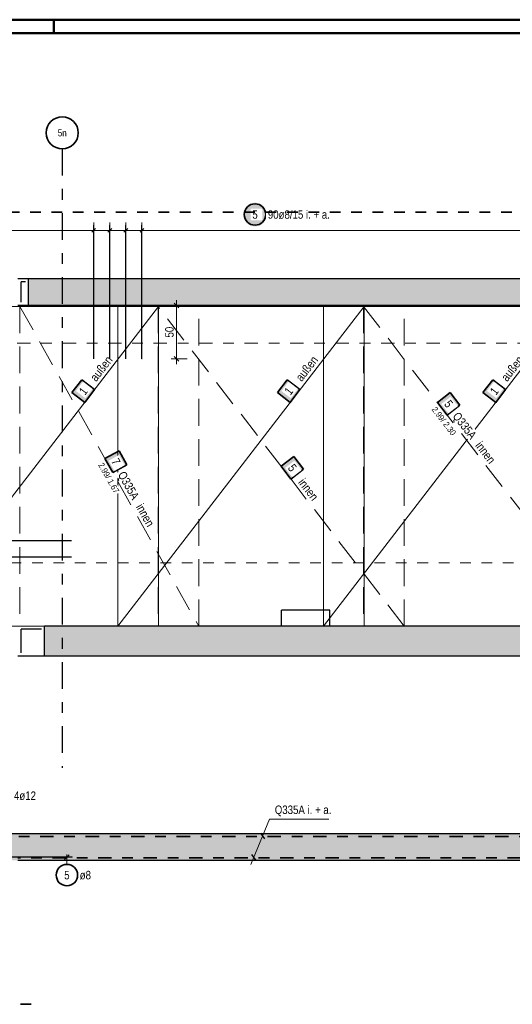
# Model space of a CAD drawing. Header units: millimetres. Extents: x -7.4 to 35.1, y -18.1 to 22.4.
# Tile 29 of 37: x 15.2 to 19.8, y 11.8 to 21. Entities that reach past the tile are written whole.
import ezdxf
from ezdxf.enums import TextEntityAlignment as Align

# ---------------------------------------------------------------- set-up
doc = ezdxf.new("R2010")
doc.units = ezdxf.units.MM
for name, pattern in [('DASHDOT', [1, 0.5, -0.25, 0, -0.25]), ('DASHDOTX2', [2, 1, -0.5, 0, -0.5]), ('HIDDEN', [0.375, 0.25, -0.125])]:
    doc.linetypes.add(name, pattern=pattern)
doc.layers.add('Grundebene', color=7, linetype='Continuous', lineweight=20)
doc.styles.add('Arial Narrow', font='ARIALN.TTF')
doc.dimstyles.new('Arch_Strakon_dimstyle', dxfattribs={"dimtxt": 5.625, "dimasz": 1, "dimexe": 1.25, "dimexo": 0.0625, "dimgap": 1, "dimtad": 0, "dimdec": 5, "dimzin": 12, "dimdsep": 46, "dimtxsty": 'Arial Narrow', "dimblk": 'Arrowhead_Tick', "dimsah": 1, "dimcen": 0, "dimse1": 1, "dimse2": 1, "dimclrd": 6, "dimclrt": 3, "dimazin": 0, "dimtfac": 1, "dimtdec": 4, "dimtmove": 0, "dimatfit": 3, "dimldrblk": 'NONE', "dimfxl": 1, "dimtvp": 1, "dimtolj": 1, "dimtzin": 0, "dimlwd": 13, "dimarcsym": 2})

# ---------------------------------------------------------------- blocks, each defined once
blk = doc.blocks.new('Arrowhead_Tick')
at = {"color": 0, "linetype": 'Continuous', "lineweight": -2}
for p, q in [((0, 10), (0, -5)), ((-1, 0), (0, 0)), ((5, 0), (0, 0))]:
    blk.add_line(p, q, dxfattribs=at)
at = {"color": 2, "linetype": 'Continuous', "lineweight": 35}
blk.add_line((2.21, 2.21), (-2.21, -2.21), dxfattribs=at)
blk = doc.blocks.new('*D11')
at = {"color": 6, "linetype": 'Continuous', "lineweight": 13}
blk.add_line((16.6212, 17.8623), (16.6212, 18.3423), dxfattribs=at)
at = {"layer": 'Defpoints', "color": 0}
for p in [(15.2394, 18.3523), (16.6212, 18.3523), (16.2993, 17.8523)]:
    blk.add_point(p, dxfattribs=at)
at = {"color": 6, "lineweight": 13, "xscale": 0.01, "yscale": 0.01, "zscale": 0.01}
for p, rotation in [((16.6212, 18.3523), 90), ((16.6212, 17.8523), 270)]:
    blk.add_blockref('Arrowhead_Tick', p, dxfattribs=dict(at, rotation=rotation))
at = {"color": 2, "lineweight": 35, "insert": (16.556, 18.1023), "char_height": 0.07875, "attachment_point": 5, "rotation": 90, "style": 'Arial Narrow'}
blk.add_mtext('\\A1;50', dxfattribs=at)
blk = doc.blocks.new('_None')

msp = doc.modelspace()

# ---------------------------------------------------------------- hatches: boundary and pattern name
at = {"lineweight": 25, "true_color": 0xffffff}
for points in [[(17.465288, 19.202591), (17.465221, 19.20643), (17.46502, 19.210264), (17.464685, 19.214089), (17.464217, 19.2179), (17.463617, 19.221692), (17.462884, 19.225461), (17.46202, 19.229202), (17.461026, 19.232911), (17.459904, 19.236583), (17.458654, 19.240213), (17.457278, 19.243798), (17.455778, 19.247332), (17.454155, 19.250812), (17.452412, 19.254233), (17.45055, 19.257591), (17.448573, 19.260882), (17.446482, 19.264102), (17.44428, 19.267247), (17.441969, 19.270314), (17.439553, 19.273297), (17.437034, 19.276195), (17.434415, 19.279003), (17.4317, 19.281718), (17.428892, 19.284337), (17.425994, 19.286856), (17.42301, 19.289272), (17.419944, 19.291583), (17.416799, 19.293785), (17.413579, 19.295876), (17.410288, 19.297854), (17.40693, 19.299715), (17.403509, 19.301458), (17.400029, 19.303081), (17.396494, 19.304581), (17.39291, 19.305957), (17.38928, 19.307207), (17.385608, 19.30833), (17.381899, 19.309323), (17.378158, 19.310187), (17.374389, 19.31092), (17.370597, 19.31152), (17.366786, 19.311988), (17.362961, 19.312323), (17.359127, 19.312524), (17.355288, 19.312591), (17.351449, 19.312524), (17.347614, 19.312323), (17.34379, 19.311988), (17.339979, 19.31152), (17.336186, 19.31092), (17.332417, 19.310187), (17.328676, 19.309323), (17.324968, 19.30833), (17.321296, 19.307207), (17.317665, 19.305957), (17.314081, 19.304581), (17.310547, 19.303081), (17.307067, 19.301458), (17.303646, 19.299715), (17.300288, 19.297854), (17.296997, 19.295876), (17.293776, 19.293785), (17.290631, 19.291583), (17.287565, 19.289272), (17.284581, 19.286856), (17.281683, 19.284337), (17.278875, 19.281718), (17.27616, 19.279003), (17.273542, 19.276195), (17.271023, 19.273297), (17.268607, 19.270314), (17.266296, 19.267247), (17.264094, 19.264102), (17.262002, 19.260882), (17.260025, 19.257591), (17.258163, 19.254233), (17.25642, 19.250812), (17.254798, 19.247332), (17.253297, 19.243798), (17.251922, 19.240213), (17.250671, 19.236583), (17.249549, 19.232911), (17.248555, 19.229202), (17.247691, 19.225461), (17.246959, 19.221692), (17.246358, 19.2179), (17.24589, 19.214089), (17.245556, 19.210264), (17.245355, 19.20643), (17.245288, 19.202591), (17.245355, 19.198752), (17.245556, 19.194918), (17.24589, 19.191093), (17.246358, 19.187282), (17.246959, 19.183489), (17.247691, 19.179721), (17.248555, 19.175979), (17.249549, 19.172271), (17.250671, 19.168599), (17.251922, 19.164969), (17.253297, 19.161384), (17.254798, 19.15785), (17.25642, 19.15437), (17.258163, 19.150949), (17.260025, 19.147591), (17.262002, 19.1443), (17.264094, 19.14108), (17.266296, 19.137934), (17.268607, 19.134868), (17.271023, 19.131884), (17.273542, 19.128986), (17.27616, 19.126178), (17.278875, 19.123463), (17.281683, 19.120845), (17.284581, 19.118326), (17.287565, 19.11591), (17.290631, 19.113599), (17.293776, 19.111397), (17.296997, 19.109306), (17.300288, 19.107328), (17.303646, 19.105467), (17.307067, 19.103723), (17.310547, 19.102101), (17.314081, 19.100601), (17.317665, 19.099225), (17.321296, 19.097975), (17.324968, 19.096852), (17.328676, 19.095858), (17.332417, 19.094995), (17.336186, 19.094262), (17.339979, 19.093661), (17.34379, 19.093193), (17.347614, 19.092859), (17.351449, 19.092658), (17.355288, 19.092591), (17.359127, 19.092658), (17.362961, 19.092859), (17.366786, 19.093193), (17.370597, 19.093661), (17.374389, 19.094262), (17.378158, 19.094995), (17.381899, 19.095858), (17.385608, 19.096852), (17.38928, 19.097975), (17.39291, 19.099225), (17.396494, 19.100601), (17.400029, 19.102101), (17.403509, 19.103723), (17.40693, 19.105467), (17.410288, 19.107328), (17.413579, 19.109306), (17.416799, 19.111397), (17.419944, 19.113599), (17.42301, 19.11591), (17.425994, 19.118326), (17.428892, 19.120845), (17.4317, 19.123463), (17.434415, 19.126178), (17.437034, 19.128986), (17.439553, 19.131884), (17.441969, 19.134868), (17.44428, 19.137934), (17.446482, 19.14108), (17.448573, 19.1443), (17.45055, 19.147591), (17.452412, 19.150949), (17.454155, 19.15437), (17.455778, 19.15785), (17.457278, 19.161384), (17.458654, 19.164969), (17.459904, 19.168599), (17.461026, 19.172271), (17.46202, 19.175979), (17.462884, 19.179721), (17.463617, 19.183489), (17.464217, 19.187282), (17.464685, 19.191093), (17.46502, 19.194918)], [(15.736537, 17.655663), (15.64508, 17.53677), (15.763974, 17.445313), (15.85543, 17.564207)], [(17.656536, 17.655661), (17.565079, 17.536767), (17.683973, 17.445311), (17.775429, 17.564204)], [(19.576539, 17.655663), (19.485083, 17.53677), (19.603976, 17.445313), (19.695433, 17.564207)], [(16.157789, 16.862285), (16.084644, 16.993243), (15.953687, 16.920099), (16.026831, 16.789141)], [(17.809697, 16.819875), (17.71824, 16.938768), (17.599346, 16.847312), (17.690803, 16.728418)]]:
    msp.add_hatch(color=7, dxfattribs=at).paths.add_polyline_path(points)
at = {"lineweight": 18, "true_color": 0xffffff}
msp.add_hatch(color=7, dxfattribs=at).paths.add_polyline_path([(19.269697, 17.417875), (19.17824, 17.536768), (19.059347, 17.445312), (19.150803, 17.326418)])
at = {"layer": 'Grundebene', "lineweight": 13, "true_color": 0xd7ffd7}
for points in [[(15.239383, 18.352313), (20.489745, 18.352313), (20.489745, 18.602307), (15.239383, 18.602313)], [(15.389332, 15.072313), (20.939334, 15.072307), (20.939334, 15.352313), (15.389332, 15.352313)], [(24.878976, 13.159883), (10.263975, 13.159883), (10.263975, 13.409883), (24.878976, 13.409883)]]:
    msp.add_hatch(color=254, dxfattribs=at).paths.add_polyline_path(points)

# ---------------------------------------------------------------- linework, layer by layer
at = {"color": 4, "linetype": 'Continuous', "lineweight": 50}
for p, q in [((29.725, 21.025), (0, 21.025)), ((15.475, 21.025), (15.475, 20.9)), ((29.6, 20.9), (0.5, 20.9))]:
    msp.add_line(p, q, dxfattribs=at)
at = {"color": 3, "linetype": 'Continuous', "lineweight": 25}
for p, q in [((15.865577, 19.07187), (15.830221, 19.036515)), ((16.016043, 19.07187), (15.980688, 19.036515)), ((16.16651, 19.07187), (16.131155, 19.036515)), ((16.148832, 17.852313), (16.148832, 19.102313)), ((16.316977, 19.07187), (16.281621, 19.036515)), ((16.299299, 17.852313), (16.299299, 19.102313)), ((15.239383, 18.602307), (15.139383, 18.602307)), ((15.239383, 18.352313), (15.139332, 18.352313)), ((15.640493, 16.149996), (14.390493, 16.149996)), ((15.640493, 15.99726), (14.390493, 15.99726)), ((18.053941, 15.502313), (17.603941, 15.502313)), ((17.603941, 15.352313), (17.603941, 15.502313)), ((18.053941, 15.352313), (18.053941, 15.502313)), ((15.389332, 15.072307), (15.139332, 15.072307)), ((17.406542, 13.416766), (17.44331, 13.361089)), ((15.647071, 13.191898), (14.397071, 13.191898)), ((15.619537, 13.213995), (15.575343, 13.169801)), ((17.322502, 13.215068), (17.364522, 13.160442))]:
    msp.add_line(p, q, dxfattribs=at)
at = {"color": 5, "linetype": 'Continuous', "lineweight": 18}
for p, q in [((15.847899, 19.129193), (15.847899, 18.979193)), ((15.998366, 19.129193), (15.998366, 18.979193)), ((16.148832, 19.129193), (16.148832, 18.979193)), ((16.299299, 19.129193), (16.299299, 18.979193)), ((11.183432, 19.054193), (24.574967, 19.054193)), ((17.491186, 13.547912), (17.317795, 13.121866)), ((18.046036, 13.547912), (17.491186, 13.547912)), ((15.59744, 13.123077), (15.59744, 13.216898))]:
    msp.add_line(p, q, dxfattribs=at)
at = {"color": 7, "linetype": 'Continuous', "lineweight": 18}
for p, q in [((16.453973, 18.342313), (14.153975, 18.342313)), ((16.453973, 18.342313), (14.153975, 15.352314)), ((16.073975, 18.342309), (16.073975, 15.352314)), ((18.373971, 18.342309), (16.073975, 18.342309)), ((16.073975, 18.342309), (16.073975, 18.342309)), ((16.073975, 15.352314), (18.373971, 18.342309)), ((16.453973, 15.352314), (16.453973, 18.342313)), ((20.293976, 18.342313), (17.993977, 18.342313)), ((17.993977, 18.342313), (17.993977, 15.352314)), ((20.293976, 18.342313), (17.993977, 15.352314)), ((18.373971, 15.352314), (18.373971, 18.342309)), ((14.153975, 15.352314), (16.453973, 15.352314)), ((16.073975, 15.352314), (18.373971, 15.352314)), ((17.993977, 15.352314), (20.293976, 15.352314)), ((17.993977, 15.352314), (17.993977, 15.352314))]:
    msp.add_line(p, q, dxfattribs=at)
at = {"color": 7, "linetype": 'HIDDEN', "lineweight": 18}
for p, q in [((16.829344, 18.342313), (15.159335, 18.342313)), ((15.159335, 18.342313), (15.159335, 15.352315)), ((18.749346, 18.342311), (16.449347, 18.342311)), ((16.449347, 18.342311), (16.449347, 15.352313)), ((16.829344, 15.352315), (16.829344, 18.342313)), ((20.669346, 18.342311), (18.369347, 18.342311)), ((18.369347, 18.342311), (18.369347, 15.352313)), ((18.749346, 15.352313), (18.749346, 18.342311)), ((18.749346, 18.342311), (18.749346, 18.342311)), ((15.159335, 15.352315), (16.829344, 15.352315)), ((16.449347, 15.352313), (18.749346, 15.352313)), ((16.829344, 15.352315), (16.829344, 15.352315)), ((18.369347, 15.352313), (20.669346, 15.352313))]:
    msp.add_line(p, q, dxfattribs=at)
at = {"color": 9, "linetype": 'DASHDOT', "lineweight": 0, "ltscale": 0.25}
msp.add_line((25.882962, 17.998328), (7.271863, 17.998328), dxfattribs=at)
at = {"color": 2, "linetype": 'Continuous', "lineweight": 35}
for p, q in [((15.736537, 17.655663), (15.64508, 17.53677)), ((15.85543, 17.564207), (15.736537, 17.655663)), ((17.656536, 17.655661), (17.565079, 17.536767)), ((17.775429, 17.564204), (17.656536, 17.655661)), ((19.576539, 17.655663), (19.485083, 17.53677)), ((19.695433, 17.564207), (19.576539, 17.655663)), ((15.64508, 17.53677), (15.763974, 17.445313)), ((15.763974, 17.445313), (15.85543, 17.564207)), ((17.565079, 17.536767), (17.683973, 17.445311)), ((17.683973, 17.445311), (17.775429, 17.564204)), ((19.17824, 17.536768), (19.059347, 17.445312)), ((19.269697, 17.417875), (19.17824, 17.536768)), ((19.485083, 17.53677), (19.603976, 17.445313)), ((19.603976, 17.445313), (19.695433, 17.564207)), ((19.059347, 17.445312), (19.150803, 17.326418)), ((19.150803, 17.326418), (19.269697, 17.417875)), ((16.084644, 16.993243), (15.953687, 16.920099)), ((16.157789, 16.862285), (16.084644, 16.993243)), ((15.953687, 16.920099), (16.026831, 16.789141)), ((16.026831, 16.789141), (16.157789, 16.862285)), ((17.71824, 16.938768), (17.599346, 16.847312)), ((17.809697, 16.819875), (17.71824, 16.938768)), ((17.599346, 16.847312), (17.690803, 16.728418)), ((17.690803, 16.728418), (17.809697, 16.819875))]:
    msp.add_line(p, q, dxfattribs=at)
at = {"color": 9, "linetype": 'HIDDEN', "lineweight": 0, "ltscale": 0.25}
msp.add_line((7.271863, 15.945158), (25.882962, 15.945158), dxfattribs=at)
at = {"color": 2, "linetype": 'DASHDOT', "lineweight": 35, "ltscale": 0.25}
for p, q in [((24.82294, 13.384883), (10.320464, 13.384883)), ((20.689346, 13.184883), (15.139383, 13.184883))]:
    msp.add_line(p, q, dxfattribs=at)
at = {"color": 2, "linetype": 'HIDDEN', "lineweight": 35, "ltscale": 0.25}
msp.add_line((15.264383, 11.814496), (11.479383, 11.814496), dxfattribs=at)
at = {"color": 2, "linetype": 'Continuous', "lineweight": 35}
for centre, radius in [((15.554371, 19.966263), 0.15), ((17.355288, 19.202591), 0.1), ((15.59744, 13.023077), 0.1)]:
    msp.add_circle(centre, radius, dxfattribs=at)
at = {"color": 9, "linetype": 'Continuous', "lineweight": 0}
for centre in [(16.299299, 17.852313), (15.647071, 13.191898)]:
    msp.add_circle(centre, 0.00111, dxfattribs=at)
at = {"layer": 'Grundebene', "color": 3, "linetype": 'DASHDOTX2', "lineweight": 25, "ltscale": 0.25}
msp.add_line((15.554371, 19.816263), (15.554371, 14.026578), dxfattribs=at)
at = {"layer": 'Grundebene', "color": 3, "linetype": 'Continuous', "lineweight": 25}
for p, q in [((15.169332, 18.382313), (15.169332, 18.572313)), ((15.209383, 18.572307), (15.169383, 18.572307)), ((15.239383, 18.352313), (15.239383, 18.602313)), ((20.489745, 18.602307), (15.239383, 18.602307)), ((20.489745, 18.352313), (15.239383, 18.352313)), ((15.359332, 15.322307), (15.169332, 15.322307)), ((15.169332, 15.102307), (15.169332, 15.322307)), ((20.689346, 15.352313), (15.389332, 15.352313)), ((15.389332, 15.072313), (15.389332, 15.352313)), ((20.939334, 15.072307), (15.389332, 15.072307)), ((24.878976, 13.409883), (10.263975, 13.409883)), ((20.689346, 13.159883), (15.139383, 13.159883))]:
    msp.add_line(p, q, dxfattribs=at)

# ---------------------------------------------------------------- texts
at = {"color": 3, "lineweight": 25, "style": 'Arial Narrow'}
msp.add_text('5n', height=0.065, dxfattribs=at).set_placement((15.554371, 19.966263), align=Align.MIDDLE_CENTER)
at = {"color": 2, "lineweight": 35, "style": 'Arial Narrow'}
msp.add_text('Q335A i. + a.', height=0.07875, dxfattribs=at).set_placement((17.540059, 13.594903))
at = {"color": 2, "lineweight": 35, "char_height": 0.07875, "attachment_point": 1, "line_spacing_factor": 0.9, "style": 'Arial Narrow'}
for s, insert in [('4ø12', (15.103138, 13.805668)), ('5', (15.572633, 13.062452)), ('ø8', (15.71744, 13.062452))]:
    msp.add_mtext(s, dxfattribs=dict(at, insert=insert))

# ---------------------------------------------------------------- dimensions: what is measured, and where the dimension line sits
at = {"lineweight": 35}
dim = msp.add_linear_dim(base=(16.621211, 18.352313), p1=(16.299299, 17.852313), p2=(15.239383, 18.352313), angle=90, text='50', dimstyle='Arch_Strakon_dimstyle', override={"dimscale": 0.01, "dimtxt": 7.875, "dimasz": 1, "dimgap": 2.5, "dimtad": 1, "dimjust": 0, "dimtih": 0, "dimtoh": 0, "dimdec": 5, "dimdsep": 46, "dimtxsty": 'Arial Narrow', "dimclrd": 6, "dimclrt": 2, "dimtix": 1, "dimtofl": 255, "dimtmove": 0, "dimatfit": 2, "dimfxl": 0, "dimfxlon": 0, "dimtvp": 31.746032, "dimlwd": 13}, dxfattribs=at)
dim.commit()
dim.dimension.update_dxf_attribs({"geometry": '*D11', "text_midpoint": (16.621211, 18.102313), "dimtype": 160})

# ---------------------------------------------------------------- next in the draw order: texts
at = {"color": 2, "lineweight": 35, "char_height": 0.07875, "attachment_point": 1, "line_spacing_factor": 0.9, "style": 'Arial Narrow', "bg_fill": 3, "box_fill_scale": 1.2, "bg_fill_color": 256, "bg_fill_true_color": 13158600, "bg_fill_transparency": 0}
for s, insert in [('5', (17.330481, 19.241966)), ('90ø8/15 i. + a.', (17.475288, 19.241966))]:
    msp.add_mtext(s, dxfattribs=dict(at, insert=insert))
at = {"color": 3, "lineweight": 25, "char_height": 0.08, "attachment_point": 1, "line_spacing_factor": 0.9, "style": 'Arial Narrow', "bg_fill": 3, "box_fill_scale": 1.2, "bg_fill_color": 256, "bg_fill_true_color": 13158600, "bg_fill_transparency": 0}
for insert, rotation in [((15.792478, 17.662782), 52.4314115), ((17.712476, 17.662779), 52.431406), ((19.63248, 17.662782), 52.4314115)]:
    msp.add_mtext(' außen', dxfattribs=dict(at, insert=insert, rotation=rotation))
at = {"color": 2, "lineweight": 35, "char_height": 0.07875, "attachment_point": 1, "line_spacing_factor": 0.9, "style": 'Arial Narrow', "bg_fill": 3, "box_fill_scale": 1.2, "bg_fill_color": 256, "bg_fill_true_color": 13158600, "bg_fill_transparency": 0}
for insert, rotation in [((15.703921, 17.554833), 52.4314115), ((17.62392, 17.554831), 52.431406), ((19.543924, 17.554833), 52.4314115)]:
    msp.add_mtext('1', dxfattribs=dict(at, insert=insert, rotation=rotation))

# ---------------------------------------------------------------- next in the draw order: linework, layer by layer
at = {"color": 2, "linetype": 'HIDDEN', "lineweight": 35, "ltscale": 0.25}
msp.add_line((24.753976, 19.223908), (11.004432, 19.223908), dxfattribs=at)
at = {"color": 3, "linetype": 'Continuous', "lineweight": 25}
for p, q in [((15.847899, 17.852313), (15.847899, 19.102313)), ((15.998366, 17.852313), (15.998366, 19.102313))]:
    msp.add_line(p, q, dxfattribs=at)
at = {"color": 5, "linetype": 'HIDDEN', "lineweight": 18}
for p, q in [((15.159335, 18.342313), (16.829344, 15.352315)), ((18.749346, 15.352313), (16.449347, 18.342311)), ((18.369347, 18.342311), (20.669346, 15.352313))]:
    msp.add_line(p, q, dxfattribs=at)

# ---------------------------------------------------------------- next in the draw order: texts
at = {"color": 2, "lineweight": 35, "char_height": 0.07875, "attachment_point": 1, "line_spacing_factor": 0.9, "style": 'Arial Narrow', "bg_fill": 3, "box_fill_scale": 1.2, "bg_fill_color": 256, "bg_fill_true_color": 13158600, "bg_fill_transparency": 0}
for s, insert, rotation in [('5', (19.180607, 17.475263), 307.56859), ('7', (16.078018, 16.932049), 299.1847587), ('5', (17.720606, 16.877263), 307.5685947), ('Q335A', (16.140061, 16.809431), 299.1847587)]:
    msp.add_mtext(s, dxfattribs=dict(at, insert=insert, rotation=rotation))
at = {"color": 3, "lineweight": 25, "insert": (17.802228, 16.76398), "char_height": 0.08, "attachment_point": 1, "rotation": 307.5685947, "line_spacing_factor": 0.9, "style": 'Arial Narrow', "bg_fill": 3, "box_fill_scale": 1.2, "bg_fill_color": 256, "bg_fill_true_color": 13158600, "bg_fill_transparency": 0}
msp.add_mtext(' innen', dxfattribs=at)

# ---------------------------------------------------------------- next in the draw order: texts
at = {"color": 2, "lineweight": 35, "attachment_point": 1, "line_spacing_factor": 0.9, "style": 'Arial Narrow', "bg_fill": 3, "box_fill_scale": 1.2, "bg_fill_color": 256, "bg_fill_true_color": 13158600, "bg_fill_transparency": 0}
for s, insert, char_height, rotation in [('Q335A', (19.259865, 17.363001), 0.07875, 307.56859), (' 2.99/ 1.67', (15.927495, 16.90547), 0.05625, 299.1847587)]:
    msp.add_mtext(s, dxfattribs=dict(at, insert=insert, char_height=char_height, rotation=rotation))
at = {"color": 3, "lineweight": 25, "insert": (16.297696, 16.529765), "char_height": 0.08, "attachment_point": 1, "rotation": 299.1847587, "line_spacing_factor": 0.9, "style": 'Arial Narrow', "bg_fill": 3, "box_fill_scale": 1.2, "bg_fill_color": 256, "bg_fill_true_color": 13158600, "bg_fill_transparency": 0}
msp.add_mtext(' innen', dxfattribs=at)

# ---------------------------------------------------------------- next in the draw order: texts
at = {"color": 2, "lineweight": 35, "insert": (19.035568, 17.42702), "char_height": 0.05625, "attachment_point": 1, "rotation": 307.56859, "line_spacing_factor": 0.9, "style": 'Arial Narrow', "bg_fill": 3, "box_fill_scale": 1.2, "bg_fill_color": 256, "bg_fill_true_color": 13158600, "bg_fill_transparency": 0}
msp.add_mtext(' 2.99/ 2.30', dxfattribs=at)
at = {"color": 3, "lineweight": 25, "insert": (19.456592, 17.109307), "char_height": 0.08, "attachment_point": 1, "rotation": 307.56859, "line_spacing_factor": 0.9, "style": 'Arial Narrow', "bg_fill": 3, "box_fill_scale": 1.2, "bg_fill_color": 256, "bg_fill_true_color": 13158600, "bg_fill_transparency": 0}
msp.add_mtext(' innen', dxfattribs=at)

doc.saveas('drawing.dxf')
